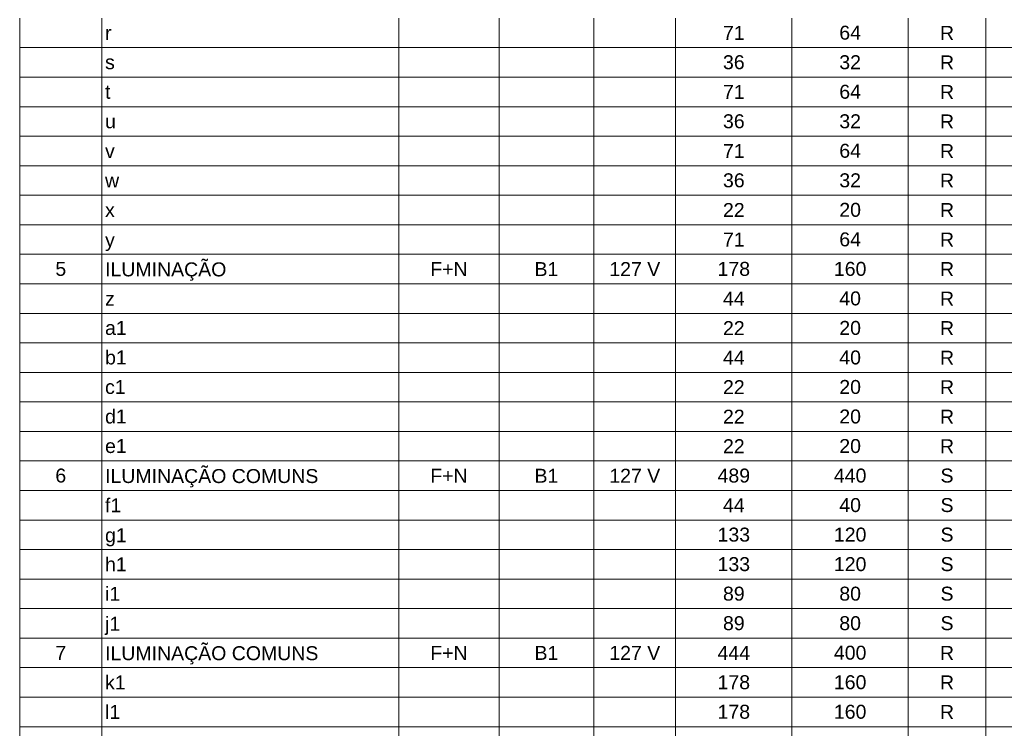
# Model space of a CAD drawing. Header units: feet. Extents: x -18 to 1038, y -110 to 48.
# Tile 122 of 199: x 791.02 to 798.78, y -62.37 to -56.79. Entities that reach past the tile are written whole.
import ezdxf

# ---------------------------------------------------------------- set-up
doc = ezdxf.new("R2010")
doc.units = ezdxf.units.FT
doc.header["$MEASUREMENT"] = 0
doc.layers.add('DI-Tabelas', color=7, linetype='Continuous', lineweight=5)
doc.styles.add('Arial', font='arial.ttf')

msp = doc.modelspace()

# ---------------------------------------------------------------- linework, layer by layer
at = {"layer": 'DI-Tabelas'}
for p, q in [((791.0222, -57.0071), (791.0222, -56.7745)), ((791.6701, -56.7745), (791.6701, -57.0071)), ((794.0116, -56.7745), (794.0116, -57.0071)), ((794.8007, -56.7745), (794.8007, -57.0071)), ((795.5486, -56.7745), (795.5486, -57.0071)), ((796.1933, -56.7745), (796.1933, -57.0071)), ((797.1103, -56.7745), (797.1103, -57.0071)), ((798.0272, -56.7745), (798.0272, -57.0071)), ((798.6378, -56.7745), (798.6378, -57.0071)), ((791.6701, -57.0071), (791.0222, -57.0071)), ((791.0222, -57.2397), (791.0222, -57.0071)), ((794.0116, -57.0071), (791.6701, -57.0071)), ((791.6701, -57.0071), (791.6701, -57.2397)), ((794.8007, -57.0071), (794.0116, -57.0071)), ((794.0116, -57.0071), (794.0116, -57.2397)), ((795.5486, -57.0071), (794.8007, -57.0071)), ((794.8007, -57.0071), (794.8007, -57.2397)), ((796.1933, -57.0071), (795.5486, -57.0071)), ((795.5486, -57.0071), (795.5486, -57.2397)), ((797.1103, -57.0071), (796.1933, -57.0071)), ((796.1933, -57.0071), (796.1933, -57.2397)), ((798.0272, -57.0071), (797.1103, -57.0071)), ((797.1103, -57.0071), (797.1103, -57.2397)), ((798.6378, -57.0071), (798.0272, -57.0071)), ((798.0272, -57.0071), (798.0272, -57.2397)), ((799.5417, -57.0071), (798.6378, -57.0071)), ((798.6378, -57.0071), (798.6378, -57.2397)), ((791.6701, -57.2397), (791.0222, -57.2397)), ((791.0222, -57.4723), (791.0222, -57.2397)), ((794.0116, -57.2397), (791.6701, -57.2397)), ((791.6701, -57.2397), (791.6701, -57.4723)), ((794.8007, -57.2397), (794.0116, -57.2397)), ((794.0116, -57.2397), (794.0116, -57.4723)), ((795.5486, -57.2397), (794.8007, -57.2397)), ((794.8007, -57.2397), (794.8007, -57.4723)), ((796.1933, -57.2397), (795.5486, -57.2397)), ((795.5486, -57.2397), (795.5486, -57.4723)), ((797.1103, -57.2397), (796.1933, -57.2397)), ((796.1933, -57.2397), (796.1933, -57.4723)), ((798.0272, -57.2397), (797.1103, -57.2397)), ((797.1103, -57.2397), (797.1103, -57.4723)), ((798.6378, -57.2397), (798.0272, -57.2397)), ((798.0272, -57.2397), (798.0272, -57.4723)), ((799.5417, -57.2397), (798.6378, -57.2397)), ((798.6378, -57.2397), (798.6378, -57.4723)), ((791.6701, -57.4723), (791.0222, -57.4723)), ((791.0222, -57.7049), (791.0222, -57.4723)), ((794.0116, -57.4723), (791.6701, -57.4723)), ((791.6701, -57.4723), (791.6701, -57.7049)), ((794.8007, -57.4723), (794.0116, -57.4723)), ((794.0116, -57.4723), (794.0116, -57.7049)), ((795.5486, -57.4723), (794.8007, -57.4723)), ((794.8007, -57.4723), (794.8007, -57.7049)), ((796.1933, -57.4723), (795.5486, -57.4723)), ((795.5486, -57.4723), (795.5486, -57.7049)), ((797.1103, -57.4723), (796.1933, -57.4723)), ((796.1933, -57.4723), (796.1933, -57.7049)), ((798.0272, -57.4723), (797.1103, -57.4723)), ((797.1103, -57.4723), (797.1103, -57.7049)), ((798.6378, -57.4723), (798.0272, -57.4723)), ((798.0272, -57.4723), (798.0272, -57.7049)), ((799.5417, -57.4723), (798.6378, -57.4723)), ((798.6378, -57.4723), (798.6378, -57.7049)), ((791.6701, -57.7049), (791.0222, -57.7049)), ((791.0222, -57.9375), (791.0222, -57.7049)), ((794.0116, -57.7049), (791.6701, -57.7049)), ((791.6701, -57.7049), (791.6701, -57.9375)), ((794.8007, -57.7049), (794.0116, -57.7049)), ((794.0116, -57.7049), (794.0116, -57.9375)), ((795.5486, -57.7049), (794.8007, -57.7049)), ((794.8007, -57.7049), (794.8007, -57.9375)), ((796.1933, -57.7049), (795.5486, -57.7049)), ((795.5486, -57.7049), (795.5486, -57.9375)), ((797.1103, -57.7049), (796.1933, -57.7049)), ((796.1933, -57.7049), (796.1933, -57.9375)), ((798.0272, -57.7049), (797.1103, -57.7049)), ((797.1103, -57.7049), (797.1103, -57.9375)), ((798.6378, -57.7049), (798.0272, -57.7049)), ((798.0272, -57.7049), (798.0272, -57.9375)), ((799.5417, -57.7049), (798.6378, -57.7049)), ((798.6378, -57.7049), (798.6378, -57.9375)), ((791.6701, -57.9375), (791.0222, -57.9375)), ((791.0222, -58.1701), (791.0222, -57.9375)), ((794.0116, -57.9375), (791.6701, -57.9375)), ((791.6701, -57.9375), (791.6701, -58.1701)), ((794.8007, -57.9375), (794.0116, -57.9375)), ((794.0116, -57.9375), (794.0116, -58.1701)), ((795.5486, -57.9375), (794.8007, -57.9375)), ((794.8007, -57.9375), (794.8007, -58.1701)), ((796.1933, -57.9375), (795.5486, -57.9375)), ((795.5486, -57.9375), (795.5486, -58.1701)), ((797.1103, -57.9375), (796.1933, -57.9375)), ((796.1933, -57.9375), (796.1933, -58.1701)), ((798.0272, -57.9375), (797.1103, -57.9375)), ((797.1103, -57.9375), (797.1103, -58.1701)), ((798.6378, -57.9375), (798.0272, -57.9375)), ((798.0272, -57.9375), (798.0272, -58.1701)), ((799.5417, -57.9375), (798.6378, -57.9375)), ((798.6378, -57.9375), (798.6378, -58.1701)), ((791.6701, -58.1701), (791.0222, -58.1701)), ((791.0222, -58.4027), (791.0222, -58.1701)), ((794.0116, -58.1701), (791.6701, -58.1701)), ((791.6701, -58.1701), (791.6701, -58.4027)), ((794.8007, -58.1701), (794.0116, -58.1701)), ((794.0116, -58.1701), (794.0116, -58.4027)), ((795.5486, -58.1701), (794.8007, -58.1701)), ((794.8007, -58.1701), (794.8007, -58.4027)), ((796.1933, -58.1701), (795.5486, -58.1701)), ((795.5486, -58.1701), (795.5486, -58.4027)), ((797.1103, -58.1701), (796.1933, -58.1701)), ((796.1933, -58.1701), (796.1933, -58.4027)), ((798.0272, -58.1701), (797.1103, -58.1701)), ((797.1103, -58.1701), (797.1103, -58.4027)), ((798.6378, -58.1701), (798.0272, -58.1701)), ((798.0272, -58.1701), (798.0272, -58.4027)), ((799.5417, -58.1701), (798.6378, -58.1701)), ((798.6378, -58.1701), (798.6378, -58.4027)), ((791.6701, -58.4027), (791.0222, -58.4027)), ((791.0222, -58.6353), (791.0222, -58.4027)), ((794.0116, -58.4027), (791.6701, -58.4027)), ((791.6701, -58.4027), (791.6701, -58.6353)), ((794.8007, -58.4027), (794.0116, -58.4027)), ((794.0116, -58.4027), (794.0116, -58.6353)), ((795.5486, -58.4027), (794.8007, -58.4027)), ((794.8007, -58.4027), (794.8007, -58.6353)), ((796.1933, -58.4027), (795.5486, -58.4027)), ((795.5486, -58.4027), (795.5486, -58.6353)), ((797.1103, -58.4027), (796.1933, -58.4027)), ((796.1933, -58.4027), (796.1933, -58.6353)), ((798.0272, -58.4027), (797.1103, -58.4027)), ((797.1103, -58.4027), (797.1103, -58.6353)), ((798.6378, -58.4027), (798.0272, -58.4027)), ((798.0272, -58.4027), (798.0272, -58.6353)), ((799.5417, -58.4027), (798.6378, -58.4027)), ((798.6378, -58.4027), (798.6378, -58.6353)), ((791.6701, -58.6353), (791.0222, -58.6353)), ((791.0222, -58.8679), (791.0222, -58.6353)), ((794.0116, -58.6353), (791.6701, -58.6353)), ((791.6701, -58.6353), (791.6701, -58.8679)), ((794.8007, -58.6353), (794.0116, -58.6353)), ((794.0116, -58.6353), (794.0116, -58.8679)), ((795.5486, -58.6353), (794.8007, -58.6353)), ((794.8007, -58.6353), (794.8007, -58.8679)), ((796.1933, -58.6353), (795.5486, -58.6353)), ((795.5486, -58.6353), (795.5486, -58.8679)), ((797.1103, -58.6353), (796.1933, -58.6353)), ((796.1933, -58.6353), (796.1933, -58.8679)), ((798.0272, -58.6353), (797.1103, -58.6353)), ((797.1103, -58.6353), (797.1103, -58.8679)), ((798.6378, -58.6353), (798.0272, -58.6353)), ((798.0272, -58.6353), (798.0272, -58.8679)), ((799.5417, -58.6353), (798.6378, -58.6353)), ((798.6378, -58.6353), (798.6378, -58.8679)), ((791.6701, -58.8679), (791.0222, -58.8679)), ((791.0222, -59.1005), (791.0222, -58.8679)), ((794.0116, -58.8679), (791.6701, -58.8679)), ((791.6701, -58.8679), (791.6701, -59.1005)), ((794.8007, -58.8679), (794.0116, -58.8679)), ((794.0116, -58.8679), (794.0116, -59.1005)), ((795.5486, -58.8679), (794.8007, -58.8679)), ((794.8007, -58.8679), (794.8007, -59.1005)), ((796.1933, -58.8679), (795.5486, -58.8679)), ((795.5486, -58.8679), (795.5486, -59.1005)), ((797.1103, -58.8679), (796.1933, -58.8679)), ((796.1933, -58.8679), (796.1933, -59.1005)), ((798.0272, -58.8679), (797.1103, -58.8679)), ((797.1103, -58.8679), (797.1103, -59.1005)), ((798.6378, -58.8679), (798.0272, -58.8679)), ((798.0272, -58.8679), (798.0272, -59.1005)), ((799.5417, -58.8679), (798.6378, -58.8679)), ((798.6378, -58.8679), (798.6378, -59.1005)), ((791.6701, -59.1005), (791.0222, -59.1005)), ((791.0222, -59.3331), (791.0222, -59.1005)), ((794.0116, -59.1005), (791.6701, -59.1005)), ((791.6701, -59.1005), (791.6701, -59.3331)), ((794.8007, -59.1005), (794.0116, -59.1005)), ((794.0116, -59.1005), (794.0116, -59.3331)), ((795.5486, -59.1005), (794.8007, -59.1005)), ((794.8007, -59.1005), (794.8007, -59.3331)), ((796.1933, -59.1005), (795.5486, -59.1005)), ((795.5486, -59.1005), (795.5486, -59.3331)), ((797.1103, -59.1005), (796.1933, -59.1005)), ((796.1933, -59.1005), (796.1933, -59.3331)), ((798.0272, -59.1005), (797.1103, -59.1005)), ((797.1103, -59.1005), (797.1103, -59.3331)), ((798.6378, -59.1005), (798.0272, -59.1005)), ((798.0272, -59.1005), (798.0272, -59.3331)), ((799.5417, -59.1005), (798.6378, -59.1005)), ((798.6378, -59.1005), (798.6378, -59.3331)), ((791.6701, -59.3331), (791.0222, -59.3331)), ((791.0222, -59.5657), (791.0222, -59.3331)), ((794.0116, -59.3331), (791.6701, -59.3331)), ((791.6701, -59.3331), (791.6701, -59.5657)), ((794.8007, -59.3331), (794.0116, -59.3331)), ((794.0116, -59.3331), (794.0116, -59.5657)), ((795.5486, -59.3331), (794.8007, -59.3331)), ((794.8007, -59.3331), (794.8007, -59.5657)), ((796.1933, -59.3331), (795.5486, -59.3331)), ((795.5486, -59.3331), (795.5486, -59.5657)), ((797.1103, -59.3331), (796.1933, -59.3331)), ((796.1933, -59.3331), (796.1933, -59.5657)), ((798.0272, -59.3331), (797.1103, -59.3331)), ((797.1103, -59.3331), (797.1103, -59.5657)), ((798.6378, -59.3331), (798.0272, -59.3331)), ((798.0272, -59.3331), (798.0272, -59.5657)), ((799.5417, -59.3331), (798.6378, -59.3331)), ((798.6378, -59.3331), (798.6378, -59.5657)), ((791.6701, -59.5657), (791.0222, -59.5657)), ((791.0222, -59.7983), (791.0222, -59.5657)), ((794.0116, -59.5657), (791.6701, -59.5657)), ((791.6701, -59.5657), (791.6701, -59.7983)), ((794.8007, -59.5657), (794.0116, -59.5657)), ((794.0116, -59.5657), (794.0116, -59.7983)), ((795.5486, -59.5657), (794.8007, -59.5657)), ((794.8007, -59.5657), (794.8007, -59.7983)), ((796.1933, -59.5657), (795.5486, -59.5657)), ((795.5486, -59.5657), (795.5486, -59.7983)), ((797.1103, -59.5657), (796.1933, -59.5657)), ((796.1933, -59.5657), (796.1933, -59.7983)), ((798.0272, -59.5657), (797.1103, -59.5657)), ((797.1103, -59.5657), (797.1103, -59.7983)), ((798.6378, -59.5657), (798.0272, -59.5657)), ((798.0272, -59.5657), (798.0272, -59.7983)), ((799.5417, -59.5657), (798.6378, -59.5657)), ((798.6378, -59.5657), (798.6378, -59.7983)), ((791.6701, -59.7983), (791.0222, -59.7983)), ((791.0222, -60.0309), (791.0222, -59.7983)), ((794.0116, -59.7983), (791.6701, -59.7983)), ((791.6701, -59.7983), (791.6701, -60.0309)), ((794.8007, -59.7983), (794.0116, -59.7983)), ((794.0116, -59.7983), (794.0116, -60.0309)), ((795.5486, -59.7983), (794.8007, -59.7983)), ((794.8007, -59.7983), (794.8007, -60.0309)), ((796.1933, -59.7983), (795.5486, -59.7983)), ((795.5486, -59.7983), (795.5486, -60.0309)), ((797.1103, -59.7983), (796.1933, -59.7983)), ((796.1933, -59.7983), (796.1933, -60.0309)), ((798.0272, -59.7983), (797.1103, -59.7983)), ((797.1103, -59.7983), (797.1103, -60.0309)), ((798.6378, -59.7983), (798.0272, -59.7983)), ((798.0272, -59.7983), (798.0272, -60.0309)), ((799.5417, -59.7983), (798.6378, -59.7983)), ((798.6378, -59.7983), (798.6378, -60.0309)), ((791.6701, -60.0309), (791.0222, -60.0309)), ((791.0222, -60.2635), (791.0222, -60.0309)), ((794.0116, -60.0309), (791.6701, -60.0309)), ((791.6701, -60.0309), (791.6701, -60.2635)), ((794.8007, -60.0309), (794.0116, -60.0309)), ((794.0116, -60.0309), (794.0116, -60.2635)), ((795.5486, -60.0309), (794.8007, -60.0309)), ((794.8007, -60.0309), (794.8007, -60.2635)), ((796.1933, -60.0309), (795.5486, -60.0309)), ((795.5486, -60.0309), (795.5486, -60.2635)), ((797.1103, -60.0309), (796.1933, -60.0309)), ((796.1933, -60.0309), (796.1933, -60.2635)), ((798.0272, -60.0309), (797.1103, -60.0309)), ((797.1103, -60.0309), (797.1103, -60.2635)), ((798.6378, -60.0309), (798.0272, -60.0309)), ((798.0272, -60.0309), (798.0272, -60.2635)), ((799.5417, -60.0309), (798.6378, -60.0309)), ((798.6378, -60.0309), (798.6378, -60.2635)), ((791.6701, -60.2635), (791.0222, -60.2635)), ((791.0222, -60.4961), (791.0222, -60.2635)), ((794.0116, -60.2635), (791.6701, -60.2635)), ((791.6701, -60.2635), (791.6701, -60.4961)), ((794.8007, -60.2635), (794.0116, -60.2635)), ((794.0116, -60.2635), (794.0116, -60.4961)), ((795.5486, -60.2635), (794.8007, -60.2635)), ((794.8007, -60.2635), (794.8007, -60.4961)), ((796.1933, -60.2635), (795.5486, -60.2635)), ((795.5486, -60.2635), (795.5486, -60.4961)), ((797.1103, -60.2635), (796.1933, -60.2635)), ((796.1933, -60.2635), (796.1933, -60.4961)), ((798.0272, -60.2635), (797.1103, -60.2635)), ((797.1103, -60.2635), (797.1103, -60.4961)), ((798.6378, -60.2635), (798.0272, -60.2635)), ((798.0272, -60.2635), (798.0272, -60.4961)), ((799.5417, -60.2635), (798.6378, -60.2635)), ((798.6378, -60.2635), (798.6378, -60.4961)), ((791.6701, -60.4961), (791.0222, -60.4961)), ((791.0222, -60.7287), (791.0222, -60.4961)), ((794.0116, -60.4961), (791.6701, -60.4961)), ((791.6701, -60.4961), (791.6701, -60.7287)), ((794.8007, -60.4961), (794.0116, -60.4961)), ((794.0116, -60.4961), (794.0116, -60.7287)), ((795.5486, -60.4961), (794.8007, -60.4961)), ((794.8007, -60.4961), (794.8007, -60.7287)), ((796.1933, -60.4961), (795.5486, -60.4961)), ((795.5486, -60.4961), (795.5486, -60.7287)), ((797.1103, -60.4961), (796.1933, -60.4961)), ((796.1933, -60.4961), (796.1933, -60.7287)), ((798.0272, -60.4961), (797.1103, -60.4961)), ((797.1103, -60.4961), (797.1103, -60.7287)), ((798.6378, -60.4961), (798.0272, -60.4961)), ((798.0272, -60.4961), (798.0272, -60.7287)), ((799.5417, -60.4961), (798.6378, -60.4961)), ((798.6378, -60.4961), (798.6378, -60.7287)), ((791.6701, -60.7287), (791.0222, -60.7287)), ((791.0222, -60.9613), (791.0222, -60.7287)), ((794.0116, -60.7287), (791.6701, -60.7287)), ((791.6701, -60.7287), (791.6701, -60.9613)), ((794.8007, -60.7287), (794.0116, -60.7287)), ((794.0116, -60.7287), (794.0116, -60.9613)), ((795.5486, -60.7287), (794.8007, -60.7287)), ((794.8007, -60.7287), (794.8007, -60.9613)), ((796.1933, -60.7287), (795.5486, -60.7287)), ((795.5486, -60.7287), (795.5486, -60.9613)), ((797.1103, -60.7287), (796.1933, -60.7287)), ((796.1933, -60.7287), (796.1933, -60.9613)), ((798.0272, -60.7287), (797.1103, -60.7287)), ((797.1103, -60.7287), (797.1103, -60.9613)), ((798.6378, -60.7287), (798.0272, -60.7287)), ((798.0272, -60.7287), (798.0272, -60.9613)), ((799.5417, -60.7287), (798.6378, -60.7287)), ((798.6378, -60.7287), (798.6378, -60.9613)), ((791.6701, -60.9613), (791.0222, -60.9613)), ((791.0222, -61.1939), (791.0222, -60.9613)), ((794.0116, -60.9613), (791.6701, -60.9613)), ((791.6701, -60.9613), (791.6701, -61.1939)), ((794.8007, -60.9613), (794.0116, -60.9613)), ((794.0116, -60.9613), (794.0116, -61.1939)), ((795.5486, -60.9613), (794.8007, -60.9613)), ((794.8007, -60.9613), (794.8007, -61.1939)), ((796.1933, -60.9613), (795.5486, -60.9613)), ((795.5486, -60.9613), (795.5486, -61.1939)), ((797.1103, -60.9613), (796.1933, -60.9613)), ((796.1933, -60.9613), (796.1933, -61.1939)), ((798.0272, -60.9613), (797.1103, -60.9613)), ((797.1103, -60.9613), (797.1103, -61.1939)), ((798.6378, -60.9613), (798.0272, -60.9613)), ((798.0272, -60.9613), (798.0272, -61.1939)), ((799.5417, -60.9613), (798.6378, -60.9613)), ((798.6378, -60.9613), (798.6378, -61.1939)), ((791.6701, -61.1939), (791.0222, -61.1939)), ((791.0222, -61.4265), (791.0222, -61.1939)), ((794.0116, -61.1939), (791.6701, -61.1939)), ((791.6701, -61.1939), (791.6701, -61.4265)), ((794.8007, -61.1939), (794.0116, -61.1939)), ((794.0116, -61.1939), (794.0116, -61.4265)), ((795.5486, -61.1939), (794.8007, -61.1939)), ((794.8007, -61.1939), (794.8007, -61.4265)), ((796.1933, -61.1939), (795.5486, -61.1939)), ((795.5486, -61.1939), (795.5486, -61.4265)), ((797.1103, -61.1939), (796.1933, -61.1939)), ((796.1933, -61.1939), (796.1933, -61.4265)), ((798.0272, -61.1939), (797.1103, -61.1939)), ((797.1103, -61.1939), (797.1103, -61.4265)), ((798.6378, -61.1939), (798.0272, -61.1939)), ((798.0272, -61.1939), (798.0272, -61.4265)), ((799.5417, -61.1939), (798.6378, -61.1939)), ((798.6378, -61.1939), (798.6378, -61.4265)), ((791.6701, -61.4265), (791.0222, -61.4265)), ((791.0222, -61.6591), (791.0222, -61.4265)), ((794.0116, -61.4265), (791.6701, -61.4265)), ((791.6701, -61.4265), (791.6701, -61.6591)), ((794.8007, -61.4265), (794.0116, -61.4265)), ((794.0116, -61.4265), (794.0116, -61.6591)), ((795.5486, -61.4265), (794.8007, -61.4265)), ((794.8007, -61.4265), (794.8007, -61.6591)), ((796.1933, -61.4265), (795.5486, -61.4265)), ((795.5486, -61.4265), (795.5486, -61.6591)), ((797.1103, -61.4265), (796.1933, -61.4265)), ((796.1933, -61.4265), (796.1933, -61.6591)), ((798.0272, -61.4265), (797.1103, -61.4265)), ((797.1103, -61.4265), (797.1103, -61.6591)), ((798.6378, -61.4265), (798.0272, -61.4265)), ((798.0272, -61.4265), (798.0272, -61.6591)), ((799.5417, -61.4265), (798.6378, -61.4265)), ((798.6378, -61.4265), (798.6378, -61.6591)), ((791.6701, -61.6591), (791.0222, -61.6591)), ((791.0222, -61.8917), (791.0222, -61.6591)), ((794.0116, -61.6591), (791.6701, -61.6591)), ((791.6701, -61.6591), (791.6701, -61.8917)), ((794.8007, -61.6591), (794.0116, -61.6591)), ((794.0116, -61.6591), (794.0116, -61.8917)), ((795.5486, -61.6591), (794.8007, -61.6591)), ((794.8007, -61.6591), (794.8007, -61.8917)), ((796.1933, -61.6591), (795.5486, -61.6591)), ((795.5486, -61.6591), (795.5486, -61.8917)), ((797.1103, -61.6591), (796.1933, -61.6591)), ((796.1933, -61.6591), (796.1933, -61.8917)), ((798.0272, -61.6591), (797.1103, -61.6591)), ((797.1103, -61.6591), (797.1103, -61.8917)), ((798.6378, -61.6591), (798.0272, -61.6591)), ((798.0272, -61.6591), (798.0272, -61.8917)), ((799.5417, -61.6591), (798.6378, -61.6591)), ((798.6378, -61.6591), (798.6378, -61.8917)), ((791.6701, -61.8917), (791.0222, -61.8917)), ((791.0222, -62.1243), (791.0222, -61.8917)), ((794.0116, -61.8917), (791.6701, -61.8917)), ((791.6701, -61.8917), (791.6701, -62.1243)), ((794.8007, -61.8917), (794.0116, -61.8917)), ((794.0116, -61.8917), (794.0116, -62.1243)), ((795.5486, -61.8917), (794.8007, -61.8917)), ((794.8007, -61.8917), (794.8007, -62.1243)), ((796.1933, -61.8917), (795.5486, -61.8917)), ((795.5486, -61.8917), (795.5486, -62.1243)), ((797.1103, -61.8917), (796.1933, -61.8917)), ((796.1933, -61.8917), (796.1933, -62.1243)), ((798.0272, -61.8917), (797.1103, -61.8917)), ((797.1103, -61.8917), (797.1103, -62.1243)), ((798.6378, -61.8917), (798.0272, -61.8917)), ((798.0272, -61.8917), (798.0272, -62.1243)), ((799.5417, -61.8917), (798.6378, -61.8917)), ((798.6378, -61.8917), (798.6378, -62.1243)), ((791.6701, -62.1243), (791.0222, -62.1243)), ((791.0222, -62.3569), (791.0222, -62.1243)), ((794.0116, -62.1243), (791.6701, -62.1243)), ((791.6701, -62.1243), (791.6701, -62.3569)), ((794.8007, -62.1243), (794.0116, -62.1243)), ((794.0116, -62.1243), (794.0116, -62.3569)), ((795.5486, -62.1243), (794.8007, -62.1243)), ((794.8007, -62.1243), (794.8007, -62.3569)), ((796.1933, -62.1243), (795.5486, -62.1243)), ((795.5486, -62.1243), (795.5486, -62.3569)), ((797.1103, -62.1243), (796.1933, -62.1243)), ((796.1933, -62.1243), (796.1933, -62.3569)), ((798.0272, -62.1243), (797.1103, -62.1243)), ((797.1103, -62.1243), (797.1103, -62.3569)), ((798.6378, -62.1243), (798.0272, -62.1243)), ((798.0272, -62.1243), (798.0272, -62.3569)), ((799.5417, -62.1243), (798.6378, -62.1243)), ((798.6378, -62.1243), (798.6378, -62.3569)), ((791.6701, -62.3569), (791.0222, -62.3569)), ((791.0222, -62.5895), (791.0222, -62.3569)), ((794.0116, -62.3569), (791.6701, -62.3569)), ((791.6701, -62.3569), (791.6701, -62.5895)), ((794.8007, -62.3569), (794.0116, -62.3569)), ((794.0116, -62.3569), (794.0116, -62.5895)), ((795.5486, -62.3569), (794.8007, -62.3569)), ((794.8007, -62.3569), (794.8007, -62.5895)), ((796.1933, -62.3569), (795.5486, -62.3569)), ((795.5486, -62.3569), (795.5486, -62.5895)), ((797.1103, -62.3569), (796.1933, -62.3569)), ((796.1933, -62.3569), (796.1933, -62.5895)), ((798.0272, -62.3569), (797.1103, -62.3569)), ((797.1103, -62.3569), (797.1103, -62.5895)), ((798.6378, -62.3569), (798.0272, -62.3569)), ((798.0272, -62.3569), (798.0272, -62.5895)), ((799.5417, -62.3569), (798.6378, -62.3569)), ((798.6378, -62.3569), (798.6378, -62.5895))]:
    msp.add_line(p, q, dxfattribs=at)

# ---------------------------------------------------------------- texts
at = {"layer": 'DI-Tabelas', "char_height": 0.11, "line_spacing_factor": 0.6, "style": 'Arial'}
for s, insert, width, attachment_point in [('71', (796.6518, -56.9458), 0.341738, 8), ('64', (797.5688, -56.9458), 0.341738, 8), ('R', (798.3325, -56.9458), 0.222012, 8), ('r', (791.6951, -56.9458), 0.102287, 7), ('36', (796.6518, -57.1784), 0.341738, 8), ('32', (797.5688, -57.1784), 0.341738, 8), ('R', (798.3325, -57.1784), 0.222012, 8), ('s', (791.6951, -57.1784), 0.153765, 7), ('t', (791.6951, -57.411), 0.085351, 7), ('71', (796.6518, -57.411), 0.341738, 8), ('64', (797.5688, -57.411), 0.341738, 8), ('R', (798.3325, -57.411), 0.222012, 8), ('36', (796.6518, -57.6436), 0.341738, 8), ('32', (797.5688, -57.6436), 0.341738, 8), ('R', (798.3325, -57.6436), 0.222012, 8), ('u', (791.6951, -57.6436), 0.170869, 7), ('71', (796.6518, -57.8762), 0.341738, 8), ('64', (797.5688, -57.8762), 0.341738, 8), ('R', (798.3325, -57.8762), 0.222012, 8), ('v', (791.6951, -57.8762), 0.153765, 7), ('36', (796.6518, -58.1088), 0.341738, 8), ('32', (797.5688, -58.1088), 0.341738, 8), ('R', (798.3325, -58.1088), 0.222012, 8), ('w', (791.6951, -58.1088), 0.222012, 7), ('22', (796.6518, -58.3414), 0.341738, 8), ('20', (797.5688, -58.3414), 0.341738, 8), ('R', (798.3325, -58.3414), 0.222012, 8), ('x', (791.6951, -58.3414), 0.153765, 7), ('71', (796.6518, -58.574), 0.341738, 8), ('64', (797.5688, -58.574), 0.341738, 8), ('R', (798.3325, -58.574), 0.222012, 8), ('y', (791.6951, -58.6103), 0.153765, 7), ('5', (791.3461, -58.8066), 0.170869, 8), ('ILUMINAÇÃO', (791.6951, -58.8429), 1.912927, 7), ('F+N', (794.4062, -58.8066), 0.589238, 8), ('B1', (795.1747, -58.8066), 0.375945, 8), ('127 V', (795.871, -58.8066), 0.803034, 8), ('178', (796.6518, -58.8066), 0.512607, 8), ('160', (797.5688, -58.8066), 0.512607, 8), ('R', (798.3325, -58.8066), 0.222012, 8), ('44', (796.6518, -59.0392), 0.341738, 8), ('40', (797.5688, -59.0392), 0.341738, 8), ('R', (798.3325, -59.0392), 0.222012, 8), ('z', (791.6951, -59.0392), 0.153765, 7), ('a1', (791.6951, -59.2718), 0.341738, 7), ('22', (796.6518, -59.2718), 0.341738, 8), ('20', (797.5688, -59.2718), 0.341738, 8), ('R', (798.3325, -59.2718), 0.222012, 8), ('b1', (791.6951, -59.5044), 0.341738, 7), ('44', (796.6518, -59.5044), 0.341738, 8), ('40', (797.5688, -59.5044), 0.341738, 8), ('R', (798.3325, -59.5044), 0.222012, 8), ('c1', (791.6951, -59.737), 0.324634, 7), ('22', (796.6518, -59.737), 0.341738, 8), ('20', (797.5688, -59.737), 0.341738, 8), ('R', (798.3325, -59.737), 0.222012, 8), ('d1', (791.6951, -59.9696), 0.341738, 7), ('22', (796.6518, -59.9696), 0.341738, 8), ('20', (797.5688, -59.9696), 0.341738, 8), ('R', (798.3325, -59.9696), 0.222012, 8), ('e1', (791.6951, -60.2022), 0.341738, 7), ('22', (796.6518, -60.2022), 0.341738, 8), ('20', (797.5688, -60.2022), 0.341738, 8), ('R', (798.3325, -60.2022), 0.222012, 8), ('6', (791.3461, -60.4348), 0.170869, 8), ('ILUMINAÇÃO COMUNS', (791.6951, -60.4711), 3.364558, 7), ('F+N', (794.4062, -60.4348), 0.589238, 8), ('B1', (795.1747, -60.4348), 0.375945, 8), ('127 V', (795.871, -60.4348), 0.803034, 8), ('489', (796.6518, -60.4348), 0.512607, 8), ('440', (797.5688, -60.4348), 0.512607, 8), ('S', (798.3325, -60.4348), 0.205076, 8), ('f1', (791.6951, -60.6674), 0.25622, 7), ('44', (796.6518, -60.6674), 0.341738, 8), ('40', (797.5688, -60.6674), 0.341738, 8), ('S', (798.3325, -60.6674), 0.205076, 8), ('133', (796.6518, -60.9), 0.512607, 8), ('120', (797.5688, -60.9), 0.512607, 8), ('S', (798.3325, -60.9), 0.205076, 8), ('g1', (791.6951, -60.9363), 0.341738, 7), ('h1', (791.6951, -61.1326), 0.341738, 7), ('133', (796.6518, -61.1326), 0.512607, 8), ('120', (797.5688, -61.1326), 0.512607, 8), ('S', (798.3325, -61.1326), 0.205076, 8), ('i1', (791.6951, -61.3652), 0.239116, 7), ('89', (796.6518, -61.3652), 0.341738, 8), ('80', (797.5688, -61.3652), 0.341738, 8), ('S', (798.3325, -61.3652), 0.205076, 8), ('89', (796.6518, -61.5978), 0.341738, 8), ('80', (797.5688, -61.5978), 0.341738, 8), ('S', (798.3325, -61.5978), 0.205076, 8), ('j1', (791.6951, -61.6341), 0.239116, 7), ('7', (791.3461, -61.8304), 0.170869, 8), ('ILUMINAÇÃO COMUNS', (791.6951, -61.8667), 3.364558, 7), ('F+N', (794.4062, -61.8304), 0.589238, 8), ('B1', (795.1747, -61.8304), 0.375945, 8), ('127 V', (795.871, -61.8304), 0.803034, 8), ('444', (796.6518, -61.8304), 0.512607, 8), ('400', (797.5688, -61.8304), 0.512607, 8), ('R', (798.3325, -61.8304), 0.222012, 8), ('k1', (791.6951, -62.063), 0.324634, 7), ('178', (796.6518, -62.063), 0.512607, 8), ('160', (797.5688, -62.063), 0.512607, 8), ('R', (798.3325, -62.063), 0.222012, 8), ('l1', (791.6951, -62.2956), 0.239116, 7), ('178', (796.6518, -62.2956), 0.512607, 8), ('160', (797.5688, -62.2956), 0.512607, 8), ('R', (798.3325, -62.2956), 0.222012, 8)]:
    msp.add_mtext(s, dxfattribs=dict(at, insert=insert, width=width, attachment_point=attachment_point))

doc.saveas('drawing.dxf')
